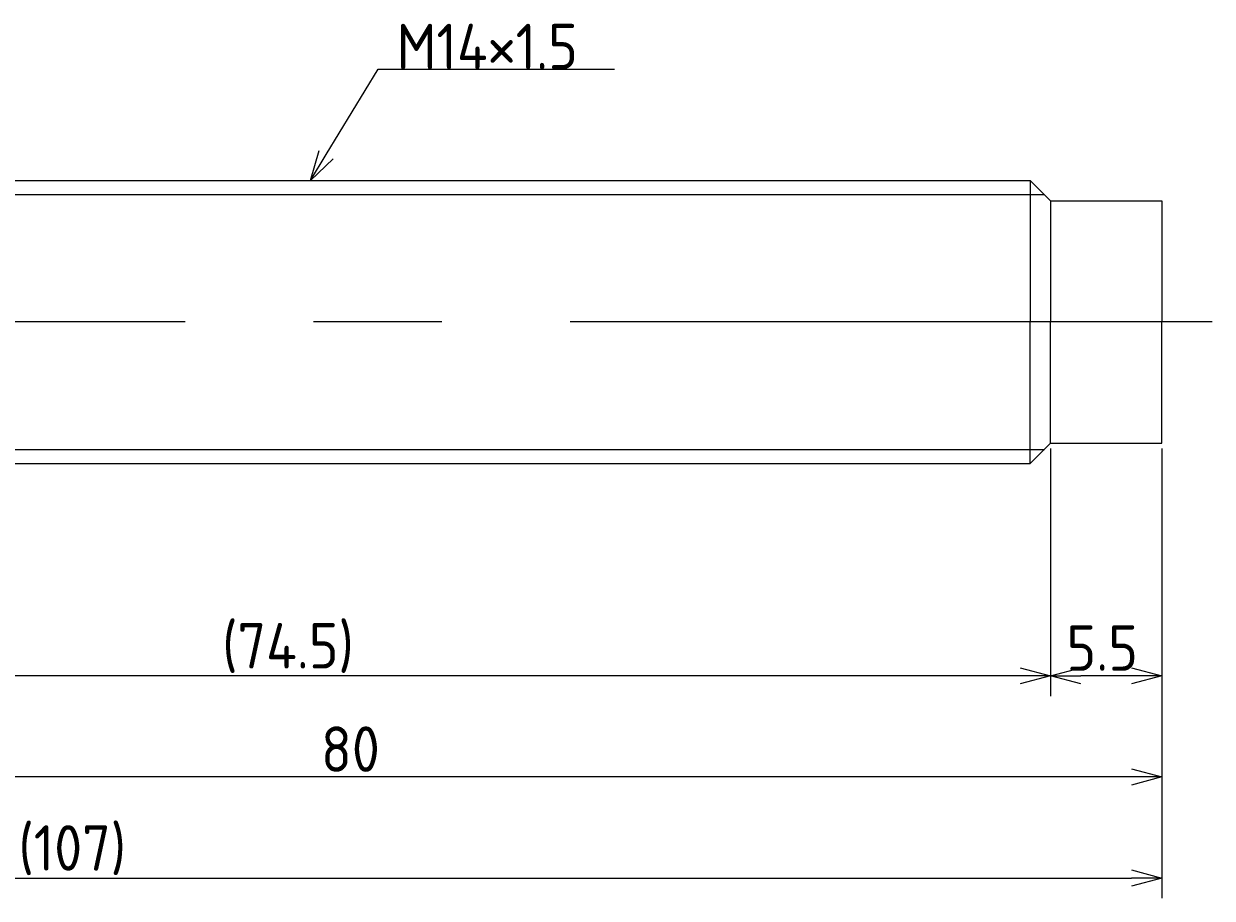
# Model space of a CAD drawing. Extents: x 120 to 300, y 136 to 180.
# Tile 4 of 4: x 241 to 300, y 136 to 180. Entities that reach past the tile are written whole.
import ezdxf

# ---------------------------------------------------------------- set-up
doc = ezdxf.new("R2010")
doc.units = 0
doc.linetypes.add('CENTER', pattern=[50.8, 31.75, -6.35, 6.35, -6.35])
doc.layers.get('0').update_dxf_attribs({"linetype": 'CONTINUOUS'})
doc.layers.get('DEFPOINTS').update_dxf_attribs({"linetype": 'CONTINUOUS'})
for name, color, linetype in [('図形', 7, 'CONTINUOUS'), ('図枠', 7, 'CONTINUOUS'), ('寸法_文字', 3, 'CONTINUOUS')]:
    doc.layers.add(name, color=color, linetype=linetype)
doc.layers.get('0').off()
doc.styles.add('DIMENSION', font='isocp.shx', dxfattribs={"bigfont": 'bigfont.shx'})
doc.dimstyles.get("Standard").update_dxf_attribs({"dimtxt": 0.18, "dimasz": 0.18, "dimexe": 0.18, "dimexo": 0.0625, "dimgap": 0.09, "dimtad": 0, "dimtih": 1, "dimtoh": 1, "dimzin": 0, "dimcen": 0.09, "dimazin": 3, "dimtfac": 1, "dimtofl": 0, "dimtmove": 0, "dimatfit": 3})

# ---------------------------------------------------------------- blocks, each defined once
blk = doc.blocks.new('_OPEN30')
at = {"color": 0, "linetype": 'BYBLOCK'}
for p, q in [((-1, 0.268), (0, 0)), ((0, 0), (-1, -0.268)), ((0, 0), (-1, 0))]:
    blk.add_line(p, q, dxfattribs=at)
blk = doc.blocks.new('*U45')
at = {"layer": '寸法_文字', "color": 3, "style": 'DIMENSION'}
blk.add_text('5.5', height=2.25, dxfattribs=at).set_placement((292.791, 147.75))
blk = doc.blocks.new('*D13')
at = {"layer": 'DEFPOINTS', "color": 0}
for p in [(292, 159), (297.5, 159), (292, 147.5)]:
    blk.add_point(p, dxfattribs=at)
at = {"layer": '寸法_文字', "color": 3}
for p, q in [((292, 158.75), (292, 146.5)), ((297.5, 158.75), (297.5, 146.5)), ((296, 147.5), (293.5, 147.5))]:
    blk.add_line(p, q, dxfattribs=at)
at = {"layer": '図枠'}
blk.add_blockref('*U45', (0, 0), dxfattribs=at)
at = {"layer": '寸法_文字', "color": 3, "xscale": 1.5, "yscale": 1.5, "zscale": 1.5, "rotation": 180}
blk.add_blockref('_OPEN30', (292, 147.5), dxfattribs=at)
at = {"layer": '寸法_文字', "color": 3, "xscale": 1.5, "yscale": 1.5, "zscale": 1.5}
blk.add_blockref('_OPEN30', (297.5, 147.5), dxfattribs=at)
blk = doc.blocks.new('*U43')
at = {"layer": '寸法_文字', "color": 3, "style": 'DIMENSION'}
blk.add_text('(74.5)', height=2.25, dxfattribs=at).set_placement((251.0375, 147.8625))
blk = doc.blocks.new('*D14')
at = {"layer": 'DEFPOINTS', "color": 0}
for p in [(217.5, 160), (292, 159), (217.5, 147.5)]:
    blk.add_point(p, dxfattribs=at)
at = {"layer": '寸法_文字', "color": 3}
for p, q in [((217.5, 159.75), (217.5, 146.5)), ((292, 158.75), (292, 146.5)), ((290.5, 147.5), (219, 147.5))]:
    blk.add_line(p, q, dxfattribs=at)
at = {"layer": '図枠'}
blk.add_blockref('*U43', (0, 0), dxfattribs=at)
at = {"layer": '寸法_文字', "color": 3, "xscale": 1.5, "yscale": 1.5, "zscale": 1.5, "rotation": 180}
blk.add_blockref('_OPEN30', (217.5, 147.5), dxfattribs=at)
at = {"layer": '寸法_文字', "color": 3, "xscale": 1.5, "yscale": 1.5, "zscale": 1.5}
blk.add_blockref('_OPEN30', (292, 147.5), dxfattribs=at)
blk = doc.blocks.new('*U44')
at = {"layer": '寸法_文字', "color": 3, "style": 'DIMENSION'}
blk.add_text('80', height=2.25, dxfattribs=at).set_placement((255.924, 142.75))
blk = doc.blocks.new('*D15')
at = {"layer": 'DEFPOINTS', "color": 0}
for p in [(217.5, 160), (297.5, 159), (217.5, 142.5)]:
    blk.add_point(p, dxfattribs=at)
at = {"layer": '寸法_文字', "color": 3}
for p, q in [((217.5, 159.75), (217.5, 141.5)), ((297.5, 158.75), (297.5, 141.5)), ((296, 142.5), (219, 142.5))]:
    blk.add_line(p, q, dxfattribs=at)
at = {"layer": '図枠'}
blk.add_blockref('*U44', (0, 0), dxfattribs=at)
at = {"layer": '寸法_文字', "color": 3, "xscale": 1.5, "yscale": 1.5, "zscale": 1.5, "rotation": 180}
blk.add_blockref('_OPEN30', (217.5, 142.5), dxfattribs=at)
at = {"layer": '寸法_文字', "color": 3, "xscale": 1.5, "yscale": 1.5, "zscale": 1.5}
blk.add_blockref('_OPEN30', (297.5, 142.5), dxfattribs=at)
blk = doc.blocks.new('*U40')
at = {"layer": '寸法_文字', "color": 3, "style": 'DIMENSION'}
blk.add_text('(107)', height=2.25, dxfattribs=at).set_placement((240.9625, 137.8625))
blk = doc.blocks.new('*D18')
at = {"layer": 'DEFPOINTS', "color": 0}
for p in [(190.5, 161), (297.5, 159), (297.5, 137.5)]:
    blk.add_point(p, dxfattribs=at)
at = {"layer": '寸法_文字', "color": 3}
for p, q in [((190.5, 160.75), (190.5, 136.5)), ((297.5, 158.75), (297.5, 136.5)), ((192, 137.5), (296, 137.5))]:
    blk.add_line(p, q, dxfattribs=at)
at = {"layer": '図枠'}
blk.add_blockref('*U40', (0, 0), dxfattribs=at)
at = {"layer": '寸法_文字', "color": 3, "xscale": 1.5, "yscale": 1.5, "zscale": 1.5, "rotation": 180}
blk.add_blockref('_OPEN30', (190.5, 137.5), dxfattribs=at)
at = {"layer": '寸法_文字', "color": 3, "xscale": 1.5, "yscale": 1.5, "zscale": 1.5}
blk.add_blockref('_OPEN30', (297.5, 137.5), dxfattribs=at)
blk = doc.blocks.new('*U38')
at = {"layer": '寸法_文字'}
blk.add_lwpolyline([(256.18, 173.281), (258.75, 177.5), (260, 177.5), (270.443, 177.5)], dxfattribs=at)
at = {"layer": '寸法_文字', "xscale": 1.5, "yscale": 1.5, "zscale": 1.5, "rotation": 238.6547858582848}
blk.add_blockref('_OPEN30', (255.4, 172), dxfattribs=at)
blk = doc.blocks.new('*U39')
at = {"layer": '寸法_文字', "style": 'DIMENSION'}
blk.add_text('M14×1.5', height=2.25, dxfattribs=at).set_placement((259.6625, 177.5))

msp = doc.modelspace()

# ---------------------------------------------------------------- linework, layer by layer
at = {"layer": '図形'}
for p, q in [((219.8, 172), (291, 172)), ((291, 172), (291, 165)), ((291, 172), (292, 171)), ((292, 171), (292, 165)), ((292, 171), (297.5, 171)), ((297.5, 171), (297.5, 165)), ((291, 158), (291, 165)), ((292, 159), (292, 165)), ((297.5, 159), (297.5, 165)), ((291, 158), (292, 159)), ((292, 159), (297.5, 159)), ((219.8, 158), (291, 158))]:
    msp.add_line(p, q, dxfattribs=at)
at = {"layer": '図形', "color": 3}
for p, q in [((219.3, 171.3), (291.7, 171.3)), ((219.3, 158.7), (291.7, 158.7))]:
    msp.add_line(p, q, dxfattribs=at)
at = {"layer": '図形', "color": 3, "linetype": 'CENTER'}
msp.add_line((300, 165), (187.5, 165), dxfattribs=at)

# ---------------------------------------------------------------- block references
at = {"layer": '図枠'}
for name in ['*U39', '*U38']:
    msp.add_blockref(name, (0, 0), dxfattribs=at)

# ---------------------------------------------------------------- dimensions: what is measured, and where the dimension line sits
at = {"layer": '寸法_文字'}
for base, p1, p2, picture, middle in [((297.5, 137.5), (190.5, 161), (297.5, 159), '*D18', (244, 137.5)), ((217.5, 147.5), (292, 159), (217.5, 160), '*D14', (254.75, 147.5))]:
    dim = msp.add_linear_dim(base=base, p1=p1, p2=p2, text='(<>)', dimstyle='Standard', override={"dimscale": 0.5}, dxfattribs=at)
    dim.commit()
    dim.dimension.update_dxf_attribs({"geometry": picture, "text_midpoint": middle, "dimtype": 128})
for base, p2, picture, middle in [((217.5, 142.5), (217.5, 160), '*D15', (257.5, 142.5)), ((292, 147.5), (292, 159), '*D13', (294.75, 147.5))]:
    dim = msp.add_linear_dim(base=base, p1=(297.5, 159), p2=p2, dimstyle='Standard', override={"dimscale": 0.5}, dxfattribs=at)
    dim.commit()
    dim.dimension.update_dxf_attribs({"geometry": picture, "text_midpoint": middle, "dimtype": 128})

doc.saveas('drawing.dxf')
